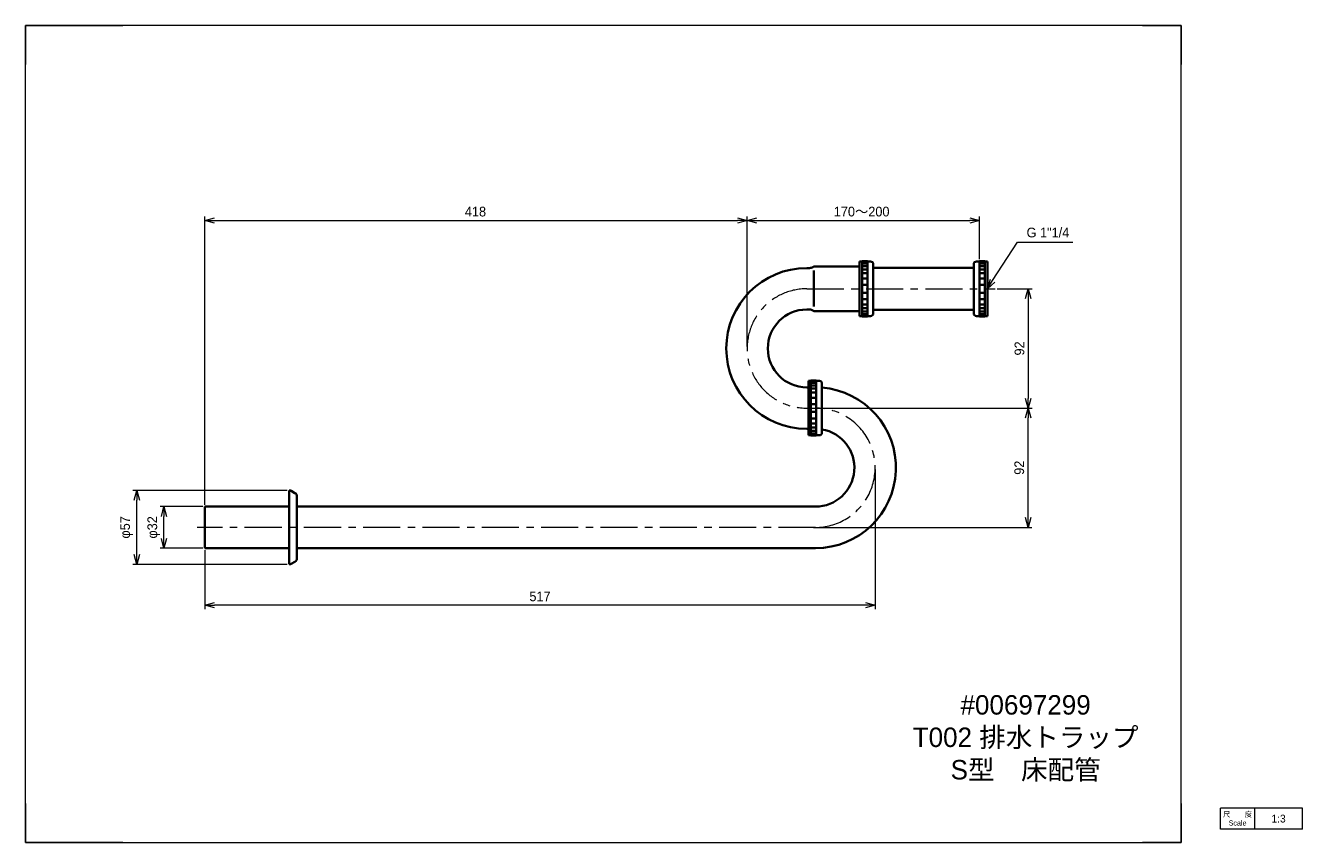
# Model space of a CAD drawing. Header units: millimetres. Extents: x 0 to 984, y 0 to 630.
import ezdxf
from ezdxf import colors
from ezdxf.entities.mleader import LeaderData, LeaderLine
from ezdxf.math import Vec2, Vec3

# ---------------------------------------------------------------- set-up
doc = ezdxf.new("R2010")
doc.units = ezdxf.units.MM
doc.header["$LTSCALE"] = 0.3
doc.linetypes.add('CENTER', pattern=[50.8, 31.75, -6.35, 6.35, -6.35])
doc.layers.add('HOJO', color=8, linetype='Continuous', lineweight=13, plot=False)
for name, color, linetype, lineweight in [('中心線', 4, 'CENTER', 18), ('実線', 3, 'Continuous', 35), ('寸法', 2, 'Continuous', 18), ('細線', 7, 'Continuous', 18)]:
    doc.layers.add(name, color=color, linetype=linetype, lineweight=lineweight)
doc.styles.add('MS Pゴシック', font='txt')
doc.styles.get("Standard").update_dxf_attribs({"font": 'txt.shx', "bigfont": 'bigfont.shx'})
doc.dimstyles.new('MyDim S＝1：3', dxfattribs={"dimscale": 3, "dimtxt": 2.5, "dimasz": 2.5, "dimexe": 1, "dimexo": 0.5, "dimgap": 1, "dimtad": 3, "dimdsep": 46, "dimtxsty": 'MS Pゴシック', "dimblk": 'OPEN30', "dimcen": 0, "dimclrd": 256, "dimclre": 256, "dimclrt": 256, "dimazin": 2, "dimtfac": 1, "dimtmove": 0, "dimatfit": 3, "dimldrblk": 'OPEN30', "dimfxl": 1, "dimlwd": 18, "dimlwe": 18, "dimarcsym": 0})

# ---------------------------------------------------------------- blocks, each defined once
blk = doc.blocks.new('_Open30')
at = {"color": 0, "lineweight": -2}
for p, q in [((-1, 0.27), (0, 0)), ((0, 0), (-1, -0.27)), ((0, 0), (-1, 0))]:
    blk.add_line(p, q, dxfattribs=at)
blk = doc.blocks.new('*D4')
at = {"layer": 'Defpoints', "color": 0, "transparency": 16777216}
for p in [(747.49, 426.98), (608.97, 334.99), (772.99, 334.99)]:
    blk.add_point(p, dxfattribs=at)
at = {"layer": '寸法', "lineweight": 18, "transparency": 16777216}
for p, q in [((748.99, 426.98), (775.99, 426.98)), ((772.99, 419.48), (772.99, 342.49)), ((610.47, 334.99), (775.99, 334.99))]:
    blk.add_line(p, q, dxfattribs=at)
at = {"layer": '寸法', "lineweight": 18, "transparency": 16777216, "xscale": 7.5, "yscale": 7.5, "zscale": 7.5}
for p, rotation in [((772.99, 426.98), 90), ((772.99, 334.99), 270)]:
    blk.add_blockref('_Open30', p, dxfattribs=dict(at, rotation=rotation))
at = {"layer": '寸法', "transparency": 16777216, "insert": (766.24, 380.99), "char_height": 7.5, "attachment_point": 5, "rotation": 90, "style": 'MS Pゴシック'}
blk.add_mtext('92', dxfattribs=at)
blk = doc.blocks.new('*D5')
at = {"layer": 'Defpoints', "color": 0, "transparency": 16777216}
for p in [(735.49, 479.72), (735.49, 448.22), (556.24, 380.98)]:
    blk.add_point(p, dxfattribs=at)
at = {"layer": '寸法', "lineweight": 18, "transparency": 16777216}
for p, q in [((556.24, 382.48), (556.24, 482.72)), ((735.49, 449.72), (735.49, 482.72)), ((563.74, 479.72), (727.99, 479.72))]:
    blk.add_line(p, q, dxfattribs=at)
at = {"layer": '寸法', "lineweight": 18, "transparency": 16777216, "xscale": 7.5, "yscale": 7.5, "zscale": 7.5, "rotation": 180}
blk.add_blockref('_Open30', (556.24, 479.72), dxfattribs=at)
at = {"layer": '寸法', "lineweight": 18, "transparency": 16777216, "xscale": 7.5, "yscale": 7.5, "zscale": 7.5}
blk.add_blockref('_Open30', (735.49, 479.72), dxfattribs=at)
at = {"layer": '寸法', "transparency": 16777216, "insert": (644.54, 486.47), "char_height": 7.5, "attachment_point": 5, "style": 'MS Pゴシック'}
blk.add_mtext('170～200', dxfattribs=at)
blk = doc.blocks.new('*D6')
at = {"layer": 'Defpoints', "color": 0, "transparency": 16777216}
for p in [(654.97, 289.01), (138.23, 226.97), (138.23, 182.97)]:
    blk.add_point(p, dxfattribs=at)
at = {"layer": '寸法', "lineweight": 18, "transparency": 16777216}
for p, q in [((654.97, 287.51), (654.97, 179.97)), ((138.23, 225.47), (138.23, 179.97)), ((647.47, 182.97), (145.73, 182.97))]:
    blk.add_line(p, q, dxfattribs=at)
at = {"layer": '寸法', "lineweight": 18, "transparency": 16777216, "xscale": 7.5, "yscale": 7.5, "zscale": 7.5, "rotation": 180}
blk.add_blockref('_Open30', (138.23, 182.97), dxfattribs=at)
at = {"layer": '寸法', "lineweight": 18, "transparency": 16777216, "xscale": 7.5, "yscale": 7.5, "zscale": 7.5}
blk.add_blockref('_Open30', (654.97, 182.97), dxfattribs=at)
at = {"layer": '寸法', "transparency": 16777216, "insert": (396.6, 189.72), "char_height": 7.5, "attachment_point": 5, "style": 'MS Pゴシック'}
blk.add_mtext('517', dxfattribs=at)
blk = doc.blocks.new('*D7')
at = {"layer": 'Defpoints', "color": 0, "transparency": 16777216}
for p in [(106.73, 258.99), (138.23, 258.99), (138.23, 226.99)]:
    blk.add_point(p, dxfattribs=at)
at = {"layer": '寸法', "lineweight": 18, "transparency": 16777216}
for p, q in [((136.73, 258.99), (103.73, 258.99)), ((106.73, 234.49), (106.73, 251.49)), ((136.73, 226.99), (103.73, 226.99))]:
    blk.add_line(p, q, dxfattribs=at)
at = {"layer": '寸法', "lineweight": 18, "transparency": 16777216, "xscale": 7.5, "yscale": 7.5, "zscale": 7.5}
for p, rotation in [((106.73, 258.99), 90), ((106.73, 226.99), 270)]:
    blk.add_blockref('_Open30', p, dxfattribs=dict(at, rotation=rotation))
at = {"layer": '寸法', "transparency": 16777216, "insert": (98.85, 242.99), "char_height": 7.5, "attachment_point": 5, "rotation": 90, "style": 'MS Pゴシック'}
blk.add_mtext('φ32', dxfattribs=at)
blk = doc.blocks.new('*D8')
at = {"layer": 'Defpoints', "color": 0, "transparency": 16777216}
for p in [(85.73, 271.49), (203.23, 271.49), (203.23, 214.49)]:
    blk.add_point(p, dxfattribs=at)
at = {"layer": '寸法', "lineweight": 18, "transparency": 16777216}
for p, q in [((201.73, 271.49), (82.73, 271.49)), ((85.73, 221.99), (85.73, 263.99)), ((201.73, 214.49), (82.73, 214.49))]:
    blk.add_line(p, q, dxfattribs=at)
at = {"layer": '寸法', "lineweight": 18, "transparency": 16777216, "xscale": 7.5, "yscale": 7.5, "zscale": 7.5}
for p, rotation in [((85.73, 271.49), 90), ((85.73, 214.49), 270)]:
    blk.add_blockref('_Open30', p, dxfattribs=dict(at, rotation=rotation))
at = {"layer": '寸法', "transparency": 16777216, "insert": (77.85, 242.99), "char_height": 7.5, "attachment_point": 5, "rotation": 90, "style": 'MS Pゴシック'}
blk.add_mtext('φ57', dxfattribs=at)
blk = doc.blocks.new('*D9')
at = {"layer": 'Defpoints', "color": 0, "transparency": 16777216}
for p in [(556.23, 479.72), (556.23, 380.98), (138.23, 258.97)]:
    blk.add_point(p, dxfattribs=at)
at = {"layer": '寸法', "lineweight": 18, "transparency": 16777216}
for p, q in [((138.23, 260.47), (138.23, 482.72)), ((556.23, 382.48), (556.23, 482.72)), ((145.73, 479.72), (548.73, 479.72))]:
    blk.add_line(p, q, dxfattribs=at)
at = {"layer": '寸法', "lineweight": 18, "transparency": 16777216, "xscale": 7.5, "yscale": 7.5, "zscale": 7.5, "rotation": 180}
blk.add_blockref('_Open30', (138.23, 479.72), dxfattribs=at)
at = {"layer": '寸法', "lineweight": 18, "transparency": 16777216, "xscale": 7.5, "yscale": 7.5, "zscale": 7.5}
blk.add_blockref('_Open30', (556.23, 479.72), dxfattribs=at)
at = {"layer": '寸法', "transparency": 16777216, "insert": (346.86, 486.47), "char_height": 7.5, "attachment_point": 5, "style": 'MS Pゴシック'}
blk.add_mtext('418', dxfattribs=at)
blk = doc.blocks.new('*D10')
at = {"layer": 'Defpoints', "color": 0, "transparency": 16777216}
for p in [(605.78, 334.99), (772.83, 334.99), (605.81, 242.99)]:
    blk.add_point(p, dxfattribs=at)
at = {"layer": '寸法', "lineweight": 18, "transparency": 16777216}
for p, q in [((607.28, 334.99), (775.83, 334.99)), ((772.83, 250.49), (772.83, 327.49)), ((607.31, 242.99), (775.83, 242.99))]:
    blk.add_line(p, q, dxfattribs=at)
at = {"layer": '寸法', "lineweight": 18, "transparency": 16777216, "xscale": 7.5, "yscale": 7.5, "zscale": 7.5}
for p, rotation in [((772.83, 334.99), 90), ((772.83, 242.99), 270)]:
    blk.add_blockref('_Open30', p, dxfattribs=dict(at, rotation=rotation))
at = {"layer": '寸法', "transparency": 16777216, "insert": (766.08, 288.99), "char_height": 7.5, "attachment_point": 5, "rotation": 90, "style": 'MS Pゴシック'}
blk.add_mtext('92', dxfattribs=at)

msp = doc.modelspace()

# ---------------------------------------------------------------- linework, layer by layer
at = {"layer": 'Defpoints'}
for p, q in [((0, 630), (75, 630)), ((0, 600), (0, 630)), ((861, 630), (891, 630)), ((891, 630), (891, 600)), ((0, 0), (0, 30)), ((891, 30), (891, 0)), ((0, 0), (75, 0)), ((891, 0), (861, 0))]:
    msp.add_line(p, q, dxfattribs=at)
at = {"layer": 'HOJO'}
for p, q in [((861, 630), (75, 630)), ((0, 30), (0, 600)), ((891, 30), (891, 600)), ((984.378, 26.343), (921.128, 26.343)), ((984.378, 10.141), (984.378, 26.435)), ((984.378, 10.343), (921.128, 10.343)), ((75, 0), (861, 0))]:
    msp.add_line(p, q, dxfattribs=at)
at = {"layer": 'HOJO', "lineweight": 20}
for p, q in [((921.128, 10.343), (921.128, 26.343)), ((947.572, 10.343), (947.572, 26.343))]:
    msp.add_line(p, q, dxfattribs=at)
at = {"layer": '中心線', "ltscale": 3}
for p, q in [((602.229, 426.98), (747.492, 426.98)), ((608.967, 242.992), (132.227, 242.992))]:
    msp.add_line(p, q, dxfattribs=at)
at = {"layer": '中心線'}
msp.add_line((602.229, 334.992), (608.937, 334.992), dxfattribs=at)
at = {"layer": '中心線', "ltscale": 3}
for centre, start, end in [((602.229, 380.98), 89.999997, 269.999992), ((608.967, 288.992), 269.999995, 90.03778)]:
    msp.add_arc(centre, 46, start, end, dxfattribs=at)
at = {"layer": '実線'}
for p, q in [((604.527, 442.98), (602.229, 442.98)), ((608.346, 444.23), (642.992, 444.23)), ((642.992, 405.98), (642.992, 447.98)), ((642.992, 447.98), (644.992, 447.98)), ((644.992, 405.73), (644.992, 448.23)), ((644.992, 448.23), (648.992, 448.23)), ((644.992, 447.48), (648.992, 447.48)), ((644.992, 446.48), (648.992, 446.48)), ((644.992, 444.48), (648.992, 444.48)), ((648.992, 405.73), (648.992, 448.23)), ((648.992, 447.98), (651.492, 447.98)), ((653.492, 445.98), (653.492, 407.98)), ((653.492, 443.23), (730.992, 443.23)), ((730.992, 445.98), (730.992, 407.98)), ((735.492, 447.98), (732.992, 447.98)), ((735.492, 405.73), (735.492, 448.23)), ((739.492, 448.23), (735.492, 448.23)), ((735.492, 447.48), (739.492, 447.48)), ((735.492, 446.48), (739.492, 446.48)), ((735.492, 444.48), (739.492, 444.48)), ((739.492, 405.73), (739.492, 448.23)), ((741.492, 447.98), (739.492, 447.98)), ((741.492, 405.98), (741.492, 447.98)), ((607.66, 413.234), (607.66, 441.011)), ((644.992, 441.98), (648.992, 441.98)), ((644.992, 438.98), (648.992, 438.98)), ((644.992, 434.98), (648.992, 434.98)), ((735.492, 441.98), (739.492, 441.98)), ((735.492, 438.98), (739.492, 438.98)), ((735.492, 434.98), (739.492, 434.98)), ((644.992, 429.98), (648.992, 429.98)), ((644.992, 423.98), (648.992, 423.98)), ((735.492, 429.98), (739.492, 429.98)), ((735.492, 423.98), (739.492, 423.98)), ((644.992, 418.98), (648.992, 418.98)), ((644.992, 414.98), (648.992, 414.98)), ((735.492, 418.98), (739.492, 418.98)), ((735.492, 414.98), (739.492, 414.98)), ((602.229, 410.98), (604.527, 410.98)), ((642.992, 409.73), (608.346, 409.73)), ((644.992, 405.98), (642.992, 405.98)), ((644.992, 411.98), (648.992, 411.98)), ((644.992, 409.48), (648.992, 409.48)), ((644.992, 407.48), (648.992, 407.48)), ((644.992, 406.48), (648.992, 406.48)), ((648.992, 405.73), (644.992, 405.73)), ((651.492, 405.98), (648.992, 405.98)), ((730.992, 410.73), (653.492, 410.73)), ((732.992, 405.98), (735.492, 405.98)), ((735.492, 411.98), (739.492, 411.98)), ((735.492, 409.48), (739.492, 409.48)), ((735.492, 407.48), (739.492, 407.48)), ((735.492, 406.48), (739.492, 406.48)), ((735.492, 405.73), (739.492, 405.73)), ((739.492, 405.98), (741.492, 405.98)), ((603.48, 313.992), (603.48, 355.992)), ((603.48, 355.992), (605.48, 355.992)), ((605.48, 313.742), (605.48, 356.242)), ((605.48, 356.242), (609.48, 356.242)), ((605.48, 355.492), (609.48, 355.492)), ((605.48, 354.492), (609.48, 354.492)), ((609.48, 313.742), (609.48, 356.242)), ((609.48, 355.992), (611.98, 355.992)), ((602.229, 350.98), (603.48, 350.98)), ((605.48, 352.492), (609.48, 352.492)), ((605.48, 349.992), (609.48, 349.992)), ((605.48, 346.992), (609.48, 346.992)), ((613.98, 353.992), (613.98, 315.992)), ((605.48, 342.992), (609.48, 342.992)), ((605.48, 337.992), (609.48, 337.992)), ((605.48, 331.992), (609.48, 331.992)), ((605.48, 326.992), (609.48, 326.992)), ((603.48, 318.98), (602.229, 318.98)), ((605.48, 322.992), (609.48, 322.992)), ((605.48, 319.992), (609.48, 319.992)), ((605.48, 317.492), (609.48, 317.492)), ((605.48, 315.492), (609.48, 315.492)), ((605.48, 313.992), (603.48, 313.992)), ((605.48, 314.492), (609.48, 314.492)), ((609.48, 313.742), (605.48, 313.742)), ((611.98, 313.992), (609.48, 313.992)), ((203.227, 271.492), (203.227, 214.492)), ((203.227, 271.492), (203.691, 271.492)), ((207.727, 269.471), (204.691, 271.224)), ((209.227, 266.873), (209.227, 219.111)), ((138.227, 258.992), (138.227, 226.992)), ((138.227, 258.992), (203.227, 258.992)), ((209.227, 258.992), (608.967, 258.992)), ((203.227, 226.992), (138.227, 226.992)), ((608.967, 226.992), (209.227, 226.992)), ((203.227, 214.492), (203.691, 214.492)), ((207.727, 216.513), (204.691, 214.76))]:
    msp.add_line(p, q, dxfattribs=at)
at = {"layer": '実線', "ltscale": 3}
for centre, radius, start, end in [((602.229, 380.98), 62, 89.999997, 269.999992), ((602.229, 380.98), 30, 89.999997, 269.999992), ((608.967, 288.992), 62, 269.999995, 85.362419), ((608.967, 288.992), 30, 269.999995, 80.381006)]:
    msp.add_arc(centre, radius, start, end, dxfattribs=at)
at = {"layer": '実線'}
for centre, radius, start, end in [((651.492, 445.98), 2, 359.999995, 89.999995), ((732.992, 445.98), 2, 90, 180), ((651.492, 407.98), 2, 269.999995, 359.999995), ((732.992, 407.98), 2, 180.00001, 270.00001), ((611.98, 353.992), 2, 359.999995, 89.999995), ((611.98, 315.992), 2, 269.999995, 359.999995), ((203.691, 269.492), 2, 59.999998, 89.999997), ((206.227, 266.873), 3, 0, 59.999998), ((206.227, 219.111), 3, 300.000002, 0), ((203.691, 216.492), 2, 270.000003, 300.000002)]:
    msp.add_arc(centre, radius, start, end, dxfattribs=at)
for centre, start_param, end_param in [((608.346, 441.73), 1.570796, 2.178418), ((608.346, 412.23), -2.178418, -1.570796)]:
    msp.add_ellipse(centre, major_axis=(2.5, 0), ratio=1, start_param=start_param, end_param=end_param, dxfattribs=at)
for points, knots in [([(604.394, 442.977), (604.799, 442.981), (605.204, 443.04), (606.066, 443.288), (606.516, 443.502), (606.919, 443.782)], [-1.560854, -1.560854, -1.560854, -1.560854, -1.29061387, -1.29061387, -0.962993, -0.962993, -0.962993, -0.962993]), ([(606.919, 410.177), (606.586, 410.408), (606.222, 410.595), (605.376, 410.892), (604.885, 410.978), (604.394, 410.983)], [0.962993, 0.962993, 0.962993, 0.962993, 1.23323324, 1.23323324, 1.560854, 1.560854, 1.560854, 1.560854])]:
    msp.add_open_spline(points, degree=3, knots=knots, dxfattribs=at)

# ---------------------------------------------------------------- texts
at = {"layer": '細線', "attachment_point": 5}
for s, insert, char_height, width in [('{\\fMS UI Gothic|b0|i0|c128|p50;#00697299\\PT002 排水トラップ\\PS型\u3000床配管}', (770.965, 80.289), 15, 235.91845), ('{\\fMS UI Gothic|b0|i0|c128|p50;尺\u3000\u3000度Scale}', (934.35, 18.343), 4, 26.44393), ('{\\fMS PMincho|b0|i0|c128|p18;1:3}', (965.975, 18.343), 6, 36.80572)]:
    msp.add_mtext(s, dxfattribs=dict(at, insert=insert, char_height=char_height, width=width))

# ---------------------------------------------------------------- dimensions: what is measured, and where the dimension line sits
at = {"layer": '寸法'}
dim = msp.add_linear_dim(base=(556.229, 479.717), p1=(138.227, 258.967), p2=(556.229, 380.98), dimstyle='MyDim S＝1：3', dxfattribs=at)
dim.commit()
dim.dimension.update_dxf_attribs({"geometry": '*D9', "text_midpoint": (346.865, 479.717), "dimtype": 160})
dim = msp.add_linear_dim(base=(735.492, 479.717), p1=(556.242, 380.98), p2=(735.492, 448.217), text='170～200', dimstyle='MyDim S＝1：3', override={"dimdec": 0}, dxfattribs=at)
dim.commit()
dim.dimension.update_dxf_attribs({"geometry": '*D5', "text_midpoint": (644.544, 479.717), "dimtype": 160})
for base, p1, p2, override, picture, middle in [((772.992, 334.992), (747.492, 426.98), (608.967, 334.992), {"dimdec": 0}, '*D4', (772.992, 380.992)), ((772.833, 334.992), (605.808, 242.992), (605.777, 334.992), {"dimdec": 0}, '*D10', (772.833, 288.993)), ((85.727, 271.492), (203.227, 214.492), (203.227, 271.492), {"dimpost": 'φ<>'}, '*D8', (85.727, 242.992)), ((106.727, 258.992), (138.227, 226.992), (138.227, 258.992), {"dimpost": 'φ<>'}, '*D7', (106.727, 242.992))]:
    dim = msp.add_linear_dim(base=base, p1=p1, p2=p2, angle=90, dimstyle='MyDim S＝1：3', override=override, dxfattribs=at)
    dim.commit()
    dim.dimension.update_dxf_attribs({"geometry": picture, "text_midpoint": middle, "dimtype": 160})
dim = msp.add_linear_dim(base=(138.227, 182.967), p1=(654.967, 289.007), p2=(138.227, 226.967), dimstyle='MyDim S＝1：3', override={"dimdec": 0}, dxfattribs=at)
dim.commit()
dim.dimension.update_dxf_attribs({"geometry": '*D6', "text_midpoint": (396.605, 182.967), "dimtype": 160})

# ---------------------------------------------------------------- leaders
ml = msp.add_multileader_mtext('Standard', dxfattribs=at)
ml.set_content('G 1"1/4', color=256, style='MS Pゴシック')
ml.set_leader_properties(lineweight=18)
ml.set_arrow_properties(name='OPEN30')
ml.build(insert=Vec2(0, 0))
ml.multileader.update_dxf_attribs({"text_left_attachment_type": 5, "text_right_attachment_type": 5, "dogleg_length": 0.36, "arrow_head_size": 7.5, "scale": 3})
ctx = ml.context
ctx.base_point, ctx.scale, ctx.char_height, ctx.arrow_head_size, ctx.landing_gap_size, ctx.plane_origin = Vec3(765.69, 462.971), 3, 7.5, 7.5, 6, Vec3(800.813, 462.971)
ctx.left_attachment, ctx.right_attachment = 5, 5
notes = []
notes.append((ctx, [(0, (1, 1, 0), (764.61, 462.971), (1, 0), 1.08, [(0, [(741.492, 426.967), (764.61, 462.971)], 0, [])])]))
ctx.mtext.insert, ctx.mtext.line_spacing_style, ctx.mtext.flow_direction = Vec3(771.69, 474.13), 2, 5
for ctx, leaders in notes:
    for number, flags, end, landing, length, lines in leaders:
        leader = LeaderData()
        leader.index, (leader.has_last_leader_line, leader.has_dogleg_vector, leader.attachment_direction) = number, flags
        leader.last_leader_point, leader.dogleg_vector, leader.dogleg_length = Vec3(end), Vec3(landing), length
        for number, points, colour, breaks in lines:
            line = LeaderLine()
            line.index, line.vertices, line.color, line.breaks = number, Vec3.list(points), colors.encode_raw_color(colour), breaks
            leader.lines.append(line)
        ctx.leaders.append(leader)

doc.saveas('drawing.dxf')
